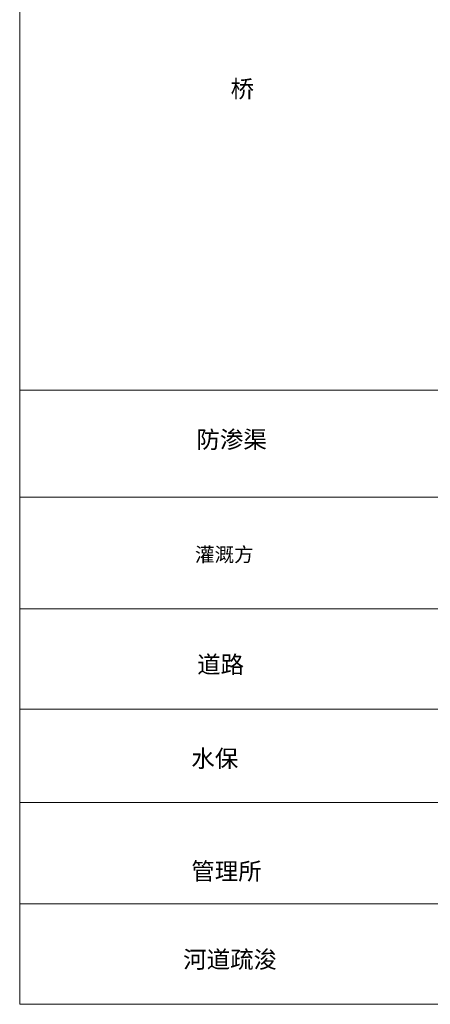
# Model space of a CAD drawing. Extents: x -27255 to 1448651, y 31034 to 8081248.
# Tile 6 of 256: x 580415 to 582133, y 3855111 to 3859231. Entities that reach past the tile are written whole.
import ezdxf

# ---------------------------------------------------------------- set-up
doc = ezdxf.new("R2010")
doc.units = 0
doc.layers.add('0.13文字', color=3, linetype='CONTINUOUS', lineweight=13)
doc.layers.add('文字', color=7, linetype='CONTINUOUS', lineweight=15)
doc.styles.add('-仿宋_GB2312', font='FangSong_GB2312.ttf')

msp = doc.modelspace()

# ---------------------------------------------------------------- linework, layer by layer
at = {"layer": '0.13文字', "lineweight": 13}
msp.add_line((580415.31934, 3871338.12904), (580415.31934, 3855111.18), dxfattribs=at)
at = {"layer": '0.13文字', "linetype": 'Continuous', "lineweight": 13}
for p, q in [((580415.31934, 3857680.46245), (587865.89025, 3857680.46245)), ((580415.31934, 3857233.3424), (587865.89025, 3857233.3424)), ((580415.31934, 3856765.18035), (587865.89025, 3856765.18035)), ((580415.31934, 3856345.68733), (587865.89025, 3856345.68733)), ((580415.31934, 3855955.93983), (587865.89025, 3855955.93983)), ((580415.31934, 3855531.44199), (587865.89025, 3855531.44199)), ((580415.31934, 3855111.18), (587865.89025, 3855111.18))]:
    msp.add_line(p, q, dxfattribs=at)

# ---------------------------------------------------------------- texts
at = {"layer": '文字', "color": 7, "char_height": 72, "width": 1560.3325491, "attachment_point": 1, "style": '-仿宋_GB2312'}
for s, insert in [('桥', (581297.62133, 3858977.09612)), ('防渗渠', (581154.39869, 3857510.15373)), ('{\\H0.8333x;\\C256;灌溉方}', (581148.5728, 3857022.77278)), ('道路', (581157.24086, 3856568.89858)), ('水保', (581132.99726, 3856175.37861)), ('管理所', (581132.99726, 3855704.05007)), ('河道疏浚', (581098.90511, 3855334.91772))]:
    msp.add_mtext(s, dxfattribs=dict(at, insert=insert))

doc.saveas('drawing.dxf')
